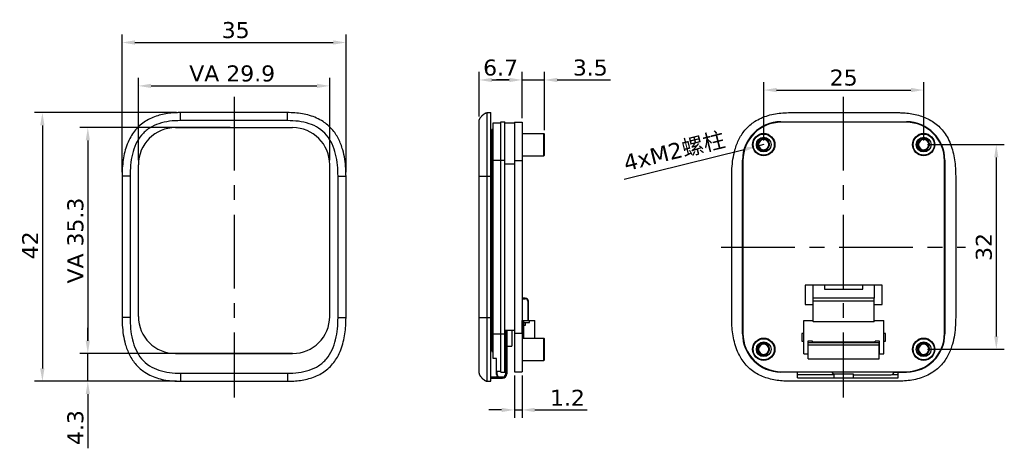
# Model space of a CAD drawing. Header units: millimetres. Extents: x 99 to 253, y 321 to 388.
import ezdxf

# ---------------------------------------------------------------- set-up
doc = ezdxf.new("R2010")
doc.units = ezdxf.units.MM
doc.header["$LTSCALE"] = 30.734
doc.header["$PDMODE"] = 3
doc.header["$PDSIZE"] = 0.3125
doc.linetypes.add('CENTER', pattern=[0.6, 0.375, -0.075, 0.075, -0.075])
doc.layers.get('0').update_dxf_attribs({"linetype": 'CONTINUOUS'})
doc.layers.get('Defpoints').update_dxf_attribs({"linetype": 'CONTINUOUS'})
doc.layers.add('DIM', color=6, linetype='CONTINUOUS')
doc.layers.add('Line', color=1, linetype='CONTINUOUS')
doc.styles.add('Verdana', font='verdana.ttf', dxfattribs={"height": 2.5})
doc.dimstyles.new('aaaaaaaa 3.0', dxfattribs={"dimtxt": 2.5, "dimasz": 2, "dimexe": 1.25, "dimexo": 0.625, "dimtad": 1, "dimdec": 1, "dimzin": 9, "dimdsep": 46, "dimtxsty": 'Verdana', "dimcen": 0, "dimazin": 0, "dimtfac": 1, "dimtmove": 0, "dimatfit": 3, "dimfxl": 1, "dimlwd": 25, "dimlwe": 25, "dimarcsym": 0})

# ---------------------------------------------------------------- blocks, each defined once
blk = doc.blocks.new('*D47')
at = {"layer": 'Defpoints', "color": 0}
for p in [(147.44, 377.93), (117.54, 365.68), (147.44, 365.71)]:
    blk.add_point(p, dxfattribs=at)
at = {"layer": 'DIM', "color": 0, "lineweight": 25}
for p, q in [((117.54, 366.3), (117.54, 379.18)), ((147.44, 366.34), (147.44, 379.18)), ((119.54, 377.93), (145.44, 377.93))]:
    blk.add_line(p, q, dxfattribs=at)
at = {"layer": 'DIM', "color": 0}
for points in [[(119.54, 378.27), (119.54, 377.6), (117.54, 377.93)], [(145.44, 377.6), (145.44, 378.27), (147.44, 377.93)]]:
    blk.add_solid(points, dxfattribs=at)
at = {"layer": 'DIM', "color": 0, "insert": (132.2, 379.86), "char_height": 2.5, "attachment_point": 5, "style": 'Verdana'}
blk.add_mtext('VA 29.9', dxfattribs=at)
blk = doc.blocks.new('*D48')
at = {"layer": 'Defpoints', "color": 0}
for p in [(132.49, 371.41), (109.64, 336.09), (132.49, 336.09)]:
    blk.add_point(p, dxfattribs=at)
at = {"layer": 'DIM', "color": 0, "lineweight": 25}
for p, q in [((131.87, 371.41), (108.39, 371.41)), ((109.64, 369.41), (109.64, 338.09)), ((131.87, 336.09), (108.39, 336.09))]:
    blk.add_line(p, q, dxfattribs=at)
at = {"layer": 'DIM', "color": 0}
for points in [[(109.97, 369.41), (109.31, 369.41), (109.64, 371.41)], [(109.31, 338.09), (109.97, 338.09), (109.64, 336.09)]]:
    blk.add_solid(points, dxfattribs=at)
at = {"layer": 'DIM', "color": 0, "insert": (107.71, 353.75), "char_height": 2.5, "attachment_point": 5, "rotation": 90, "style": 'Verdana'}
blk.add_mtext('VA 35.3', dxfattribs=at)
blk = doc.blocks.new('*D49')
at = {"layer": 'Defpoints', "color": 0}
for p in [(149.99, 384.72), (114.99, 363.8), (149.99, 363.8)]:
    blk.add_point(p, dxfattribs=at)
at = {"layer": 'DIM', "color": 0, "lineweight": 25}
for p, q in [((114.99, 364.43), (114.99, 385.97)), ((116.99, 384.72), (147.99, 384.72)), ((149.99, 364.43), (149.99, 385.97))]:
    blk.add_line(p, q, dxfattribs=at)
at = {"layer": 'DIM', "color": 0}
for points in [[(116.99, 385.05), (116.99, 384.38), (114.99, 384.72)], [(147.99, 384.38), (147.99, 385.05), (149.99, 384.72)]]:
    blk.add_solid(points, dxfattribs=at)
at = {"layer": 'DIM', "color": 0, "insert": (132.75, 386.64), "char_height": 2.5, "attachment_point": 5, "style": 'Verdana'}
blk.add_mtext('35', dxfattribs=at)
blk = doc.blocks.new('*D50')
at = {"layer": 'Defpoints', "color": 0}
for p in [(124.14, 373.75), (102.54, 331.75), (124.14, 331.75)]:
    blk.add_point(p, dxfattribs=at)
at = {"layer": 'DIM', "color": 0, "lineweight": 25}
for p, q in [((123.52, 373.75), (101.29, 373.75)), ((102.54, 371.75), (102.54, 333.75)), ((123.52, 331.75), (101.29, 331.75))]:
    blk.add_line(p, q, dxfattribs=at)
at = {"layer": 'DIM', "color": 0}
for points in [[(102.87, 371.75), (102.2, 371.75), (102.54, 373.75)], [(102.2, 333.75), (102.87, 333.75), (102.54, 331.75)]]:
    blk.add_solid(points, dxfattribs=at)
at = {"layer": 'DIM', "color": 0, "insert": (100.63, 353.01), "char_height": 2.5, "attachment_point": 5, "rotation": 90, "style": 'Verdana'}
blk.add_mtext('42', dxfattribs=at)
blk = doc.blocks.new('*D51')
at = {"layer": 'Defpoints', "color": 0}
for p in [(240.27, 377.28), (215.27, 368.75), (240.27, 368.75)]:
    blk.add_point(p, dxfattribs=at)
at = {"layer": 'DIM', "color": 0, "lineweight": 25}
for p, q in [((215.27, 369.38), (215.27, 378.53)), ((217.27, 377.28), (238.27, 377.28)), ((240.27, 369.38), (240.27, 378.53))]:
    blk.add_line(p, q, dxfattribs=at)
at = {"layer": 'DIM', "color": 0}
for points in [[(217.27, 377.62), (217.27, 376.95), (215.27, 377.28)], [(238.27, 376.95), (238.27, 377.62), (240.27, 377.28)]]:
    blk.add_solid(points, dxfattribs=at)
at = {"layer": 'DIM', "color": 0, "insert": (227.77, 379.21), "char_height": 2.5, "attachment_point": 5, "style": 'Verdana'}
blk.add_mtext('25', dxfattribs=at)
blk = doc.blocks.new('*D52')
at = {"layer": 'Defpoints', "color": 0}
for p in [(240.27, 368.75), (240.27, 336.75), (251.62, 336.75)]:
    blk.add_point(p, dxfattribs=at)
at = {"layer": 'DIM', "color": 0, "lineweight": 25}
for p, q in [((240.89, 368.75), (252.87, 368.75)), ((251.62, 366.75), (251.62, 338.75)), ((240.89, 336.75), (252.87, 336.75))]:
    blk.add_line(p, q, dxfattribs=at)
at = {"layer": 'DIM', "color": 0}
for points in [[(251.95, 366.75), (251.29, 366.75), (251.62, 368.75)], [(251.29, 338.75), (251.95, 338.75), (251.62, 336.75)]]:
    blk.add_solid(points, dxfattribs=at)
at = {"layer": 'DIM', "color": 0, "insert": (249.69, 352.75), "char_height": 2.5, "attachment_point": 5, "rotation": 90, "style": 'Verdana'}
blk.add_mtext('32', dxfattribs=at)
blk = doc.blocks.new('*D53')
at = {"layer": 'Defpoints', "color": 0}
for p in [(177.5, 378.86), (170.8, 372.5), (177.5, 372.25)]:
    blk.add_point(p, dxfattribs=at)
at = {"layer": 'DIM', "color": 0, "lineweight": 25}
for p, q in [((170.8, 373.13), (170.8, 380.11)), ((177.5, 372.88), (177.5, 380.11)), ((172.8, 378.86), (175.5, 378.86))]:
    blk.add_line(p, q, dxfattribs=at)
at = {"layer": 'DIM', "color": 0}
for points in [[(172.8, 379.19), (172.8, 378.52), (170.8, 378.86)], [(175.5, 378.52), (175.5, 379.19), (177.5, 378.86)]]:
    blk.add_solid(points, dxfattribs=at)
at = {"layer": 'DIM', "color": 0, "insert": (174.15, 380.78), "char_height": 2.5, "attachment_point": 5, "style": 'Verdana'}
blk.add_mtext('6.7', dxfattribs=at)
blk = doc.blocks.new('*D54')
at = {"layer": 'Defpoints', "color": 0}
for p in [(176.3, 333.25), (177.5, 333.25), (177.5, 327.27)]:
    blk.add_point(p, dxfattribs=at)
at = {"layer": 'DIM', "color": 0, "lineweight": 25}
for p, q in [((176.3, 332.63), (176.3, 326.02)), ((177.5, 332.63), (177.5, 326.02)), ((174.3, 327.27), (172.3, 327.27)), ((176.3, 327.27), (177.5, 327.27)), ((179.5, 327.27), (187.68, 327.27))]:
    blk.add_line(p, q, dxfattribs=at)
at = {"layer": 'DIM', "color": 0}
for points in [[(174.3, 326.93), (174.3, 327.6), (176.3, 327.27)], [(179.5, 327.6), (179.5, 326.93), (177.5, 327.27)]]:
    blk.add_solid(points, dxfattribs=at)
at = {"layer": 'DIM', "color": 0, "insert": (184.59, 329.17), "char_height": 2.5, "attachment_point": 5, "style": 'Verdana'}
blk.add_mtext('1.2', dxfattribs=at)
blk = doc.blocks.new('*D55')
at = {"layer": 'Defpoints', "color": 0}
for p in [(181, 378.86), (177.5, 372.25), (181, 370.4)]:
    blk.add_point(p, dxfattribs=at)
at = {"layer": 'DIM', "color": 0, "lineweight": 25}
for p, q in [((177.5, 372.88), (177.5, 380.11)), ((181, 371.03), (181, 380.11)), ((175.5, 378.86), (173.5, 378.86)), ((177.5, 378.86), (181, 378.86)), ((183, 378.86), (191.35, 378.86))]:
    blk.add_line(p, q, dxfattribs=at)
at = {"layer": 'DIM', "color": 0}
for points in [[(175.5, 378.52), (175.5, 379.19), (177.5, 378.86)], [(183, 379.19), (183, 378.52), (181, 378.86)]]:
    blk.add_solid(points, dxfattribs=at)
at = {"layer": 'DIM', "color": 0, "insert": (188.17, 380.78), "char_height": 2.5, "attachment_point": 5, "style": 'Verdana'}
blk.add_mtext('3.5', dxfattribs=at)
blk = doc.blocks.new('*D56')
at = {"layer": 'Defpoints', "color": 0}
for p in [(214.15, 368.47), (215.27, 368.75)]:
    blk.add_point(p, dxfattribs=at)
at = {"layer": 'DIM', "color": 0, "lineweight": 25}
for p, q in [((193.44, 363.33), (212.21, 367.99)), ((215.27, 368.75), (214.15, 368.47))]:
    blk.add_line(p, q, dxfattribs=at)
at = {"layer": 'DIM', "color": 0}
blk.add_solid([(212.29, 367.67), (212.13, 368.32), (214.15, 368.47)], dxfattribs=at)
at = {"layer": 'DIM', "color": 0, "insert": (201.31, 367.62), "char_height": 2.5, "attachment_point": 5, "rotation": 13.9587, "style": 'Verdana'}
blk.add_mtext('4xM2{\\f宋体|b0|i0|c134|p2;螺柱}', dxfattribs=at)
blk = doc.blocks.new('*D57')
at = {"layer": 'Defpoints', "color": 0}
for p in [(109.64, 336.09), (109.64, 336.09), (124.14, 331.75)]:
    blk.add_point(p, dxfattribs=at)
at = {"layer": 'DIM', "color": 0, "lineweight": 25}
for p, q in [((109.64, 338.09), (109.64, 340.09)), ((109.02, 336.09), (108.39, 336.09)), ((109.64, 331.75), (109.64, 336.09)), ((123.52, 331.75), (108.39, 331.75)), ((109.64, 329.75), (109.64, 321.27))]:
    blk.add_line(p, q, dxfattribs=at)
at = {"layer": 'DIM', "color": 0}
for points in [[(109.31, 338.09), (109.97, 338.09), (109.64, 336.09)], [(109.97, 329.75), (109.31, 329.75), (109.64, 331.75)]]:
    blk.add_solid(points, dxfattribs=at)
at = {"layer": 'DIM', "color": 0, "insert": (107.71, 324.51), "char_height": 2.5, "attachment_point": 5, "rotation": 90, "style": 'Verdana'}
blk.add_mtext('4.3', dxfattribs=at)

msp = doc.modelspace()

# ---------------------------------------------------------------- linework, layer by layer
at = {"color": 7, "linetype": 'Continuous'}
for p, q in [((124.14, 372.5), (124.14, 373.75)), ((140.84, 373.75), (124.14, 373.75)), ((140.84, 372.5), (124.14, 372.5)), ((140.84, 372.5), (140.84, 373.75)), ((170.8, 341.7), (170.8, 372.5)), ((172.05, 331.75), (172.05, 373.75)), ((172.05, 373.75), (172.6, 373.75)), ((172.6, 331.75), (172.6, 373.75)), ((219.42, 373.75), (236.12, 373.75)), ((172.7, 336.49), (172.7, 371.02)), ((172.9, 371.02), (172.7, 371.02)), ((172.9, 336.29), (172.9, 371.22)), ((173, 371.22), (172.9, 371.22)), ((173, 335.29), (173, 372.17)), ((173, 372.17), (174.2, 372.17)), ((174.2, 333.19), (174.2, 372.32)), ((174.2, 372.32), (174.8, 372.32)), ((174.8, 333.19), (174.8, 372.32)), ((174.8, 372.17), (176.3, 372.17)), ((176.3, 372.25), (176.3, 333.25)), ((176.3, 372.25), (177.5, 372.25)), ((177.5, 372.25), (177.5, 333.25)), ((217.96, 372.32), (237.58, 372.32)), ((237.52, 372.25), (218.02, 372.25)), ((177.5, 370.5), (180.9, 370.5)), ((180.9, 367), (180.9, 370.5)), ((181, 370.4), (180.9, 370.5)), ((181, 367.1), (181, 370.4)), ((173, 366.32), (174.8, 366.32)), ((176.3, 366.25), (177.5, 366.25)), ((177.5, 367), (180.9, 367)), ((181, 367.1), (180.9, 367)), ((211.96, 339.19), (211.96, 366.32)), ((212.02, 366.25), (212.02, 339.25)), ((243.52, 339.25), (243.52, 366.25)), ((243.58, 366.32), (243.58, 339.19)), ((173, 365.72), (172.7, 365.72)), ((174.8, 365.75), (176.3, 365.75)), ((114.99, 363.8), (114.99, 341.7)), ((116.24, 363.8), (114.99, 363.8)), ((116.24, 363.8), (116.24, 341.7)), ((148.74, 341.7), (148.74, 363.8)), ((148.74, 363.8), (149.99, 363.8)), ((149.99, 341.7), (149.99, 363.8)), ((170.8, 363.8), (172.6, 363.8)), ((210.27, 341.7), (210.27, 363.8)), ((245.27, 363.8), (245.27, 341.7)), ((221.77, 346.75), (221.77, 343.75)), ((233.77, 346.75), (221.77, 346.75)), ((224.77, 346.75), (224.77, 346.17)), ((230.77, 346.17), (230.77, 346.75)), ((233.77, 343.75), (233.77, 346.75)), ((178, 344.75), (177.5, 344.75)), ((223.02, 341.1), (223.02, 344.75)), ((232.52, 344.75), (223.02, 344.75)), ((224.77, 346.17), (230.77, 346.17)), ((232.52, 341.1), (232.52, 344.75)), ((177.5, 344.65), (178, 344.65)), ((178.4, 344.25), (178.4, 341.25)), ((178.5, 341.25), (178.5, 344.25)), ((221.77, 343.75), (223.02, 343.75)), ((232.52, 344.25), (223.02, 344.25)), ((232.52, 343.75), (233.77, 343.75)), ((116.24, 341.7), (114.99, 341.7)), ((148.74, 341.7), (149.99, 341.7)), ((170.8, 333), (170.8, 341.79)), ((170.8, 341.7), (172.6, 341.7)), ((173, 341.79), (172.7, 341.79)), ((177.54, 341.25), (179.5, 341.25)), ((177.54, 339.2), (177.54, 341.25)), ((177.77, 338.5), (177.77, 341.25)), ((177.77, 340.95), (178.69, 340.95)), ((177.77, 340.5), (178.05, 340.5)), ((178.05, 340.5), (178.05, 340.95)), ((178.69, 340.95), (178.69, 341.25)), ((179.5, 338.5), (179.5, 341.25)), ((221.52, 336.05), (221.52, 341.25)), ((221.52, 341.25), (223.02, 341.25)), ((222.94, 341.25), (222.99, 341.1)), ((223.02, 341.12), (222.99, 341.12)), ((222.99, 341.1), (232.54, 341.1)), ((232.52, 341.25), (234.02, 341.25)), ((232.55, 341.12), (232.52, 341.12)), ((232.54, 341.1), (232.59, 341.25)), ((234.02, 336.05), (234.02, 341.25)), ((173, 339.19), (174.8, 339.19)), ((174.8, 339.75), (176.3, 339.75)), ((174.9, 339.75), (174.9, 332.79)), ((175.1, 339.75), (175.1, 332.9)), ((175.9, 339.75), (175.9, 337.25)), ((176.3, 339.25), (177.5, 339.25)), ((177.5, 339.2), (177.77, 339.2)), ((177.65, 339.2), (177.65, 338.5)), ((221.52, 339.2), (221.22, 339.2)), ((221.22, 339.2), (221.22, 338)), ((234.32, 339.2), (234.02, 339.2)), ((234.32, 338), (234.32, 339.2)), ((175.1, 337.25), (175.9, 337.25)), ((177.5, 338.5), (180.9, 338.5)), ((181, 338.4), (180.9, 338.5)), ((180.9, 335), (180.9, 338.5)), ((181, 335.1), (181, 338.4)), ((221.22, 338), (221.52, 338)), ((222.87, 338), (222.17, 338)), ((222.17, 338), (222.17, 336.05)), ((222.22, 337.18), (222.17, 337.18)), ((233.32, 337.75), (222.22, 337.75)), ((222.22, 335.25), (222.22, 337.75)), ((222.22, 337.45), (233.32, 337.45)), ((222.87, 337.75), (222.87, 338)), ((232.67, 337.85), (222.87, 337.85)), ((223.44, 337.75), (223.44, 337.85)), ((223.59, 337.75), (223.59, 337.85)), ((223.94, 337.75), (223.94, 337.85)), ((224.09, 337.75), (224.09, 337.85)), ((224.44, 337.75), (224.44, 337.85)), ((224.59, 337.75), (224.59, 337.85)), ((224.94, 337.75), (224.94, 337.85)), ((225.09, 337.75), (225.09, 337.85)), ((225.44, 337.75), (225.44, 337.85)), ((225.59, 337.75), (225.59, 337.85)), ((225.94, 337.75), (225.94, 337.85)), ((226.09, 337.75), (226.09, 337.85)), ((226.44, 337.75), (226.44, 337.85)), ((226.59, 337.75), (226.59, 337.85)), ((226.94, 337.75), (226.94, 337.85)), ((227.09, 337.75), (227.09, 337.85)), ((227.44, 337.75), (227.44, 337.85)), ((227.59, 337.75), (227.59, 337.85)), ((227.94, 337.75), (227.94, 337.85)), ((228.09, 337.75), (228.09, 337.85)), ((228.44, 337.75), (228.44, 337.85)), ((228.59, 337.75), (228.59, 337.85)), ((228.94, 337.75), (228.94, 337.85)), ((229.09, 337.75), (229.09, 337.85)), ((229.44, 337.75), (229.44, 337.85)), ((229.59, 337.75), (229.59, 337.85)), ((229.94, 337.75), (229.94, 337.85)), ((230.09, 337.75), (230.09, 337.85)), ((230.44, 337.75), (230.44, 337.85)), ((230.59, 337.75), (230.59, 337.85)), ((230.94, 337.75), (230.94, 337.85)), ((231.09, 337.75), (231.09, 337.85)), ((231.44, 337.75), (231.44, 337.85)), ((231.59, 337.75), (231.59, 337.85)), ((231.94, 337.75), (231.94, 337.85)), ((232.09, 337.75), (232.09, 337.85)), ((233.37, 338), (232.67, 338)), ((232.67, 337.75), (232.67, 338)), ((233.32, 335.25), (233.32, 337.75)), ((233.32, 337.18), (233.37, 337.18)), ((233.37, 336.05), (233.37, 338)), ((234.02, 338), (234.32, 338)), ((172.9, 336.49), (172.7, 336.49)), ((173, 336.29), (172.9, 336.29)), ((175.1, 336.75), (174.95, 336.75)), ((175.1, 336.25), (174.95, 336.25)), ((175, 332.79), (175, 336.25)), ((221.52, 336.05), (222.17, 336.05)), ((222.22, 336.52), (222.17, 336.52)), ((233.32, 336.52), (233.37, 336.52)), ((233.37, 336.05), (234.02, 336.05)), ((173.5, 335.29), (173, 335.29)), ((173.5, 332.79), (173.5, 335.29)), ((177.5, 335), (180.9, 335)), ((181, 335.1), (180.9, 335)), ((222.22, 335.25), (233.32, 335.25)), ((124.14, 333), (140.84, 333)), ((124.14, 333), (124.14, 331.75)), ((140.84, 333), (140.84, 331.75)), ((173.69, 332.4), (172.6, 332.4)), ((173.5, 333.34), (174.2, 333.34)), ((173.6, 332.79), (173.6, 333.34)), ((174.45, 332.4), (173.9, 332.4)), ((174.5, 332.39), (174, 332.39)), ((174.2, 333.19), (174.8, 333.19)), ((175, 332.75), (175.1, 332.75)), ((176.3, 333.25), (177.5, 333.25)), ((220.57, 333.19), (217.96, 333.19)), ((218.02, 333.25), (237.52, 333.25)), ((220.57, 332.29), (220.57, 333.25)), ((220.57, 332.79), (226.24, 332.79)), ((226.27, 332.75), (225.9, 333.25)), ((226.16, 332.9), (229.27, 332.9)), ((226.27, 332.5), (226.27, 332.75)), ((229.27, 332.9), (229.27, 332.5)), ((229.27, 332.75), (235.17, 332.75)), ((235.35, 332.79), (236.27, 332.79)), ((235.66, 333.19), (237.58, 333.19)), ((236.27, 332.29), (236.27, 333.19)), ((124.14, 331.75), (140.84, 331.75)), ((172.05, 331.75), (172.6, 331.75)), ((172.6, 332.25), (174.45, 332.25)), ((174, 332.29), (174.5, 332.29)), ((236.12, 331.75), (219.42, 331.75)), ((220.57, 332.29), (226.27, 332.29)), ((229.27, 332.29), (236.27, 332.29))]:
    msp.add_line(p, q, dxfattribs=at)
at = {"color": 3, "linetype": 'Continuous'}
for p, q in [((123.34, 371.41), (141.64, 371.41)), ((117.54, 341.89), (117.54, 365.61)), ((147.44, 341.89), (147.44, 365.61))]:
    msp.add_line(p, q, dxfattribs=at)
at = {"color": 4, "linetype": 'Continuous'}
for p, q in [((223.02, 344.75), (223.02, 346.75)), ((232.52, 346.75), (232.52, 344.75)), ((226.27, 332.25), (226.27, 332.5)), ((229.27, 332.5), (229.27, 332.25)), ((229.27, 332.25), (226.27, 332.25))]:
    msp.add_line(p, q, dxfattribs=at)
at = {"linetype": 'Continuous'}
msp.add_line((174.95, 336.25), (174.95, 339.75), dxfattribs=at)
at = {"color": 3, "linetype": 'Continuous'}
msp.add_lwpolyline([(123.34, 336.09), (141.64, 336.09), (123.34, 336.09)], dxfattribs=at)
at = {"color": 7, "linetype": 'Continuous'}
for centre, radius in [((215.27, 368.75), 1.75), ((215.27, 368.75), 1.65), ((215.27, 368.75), 1.15), ((240.27, 368.75), 1.75), ((240.27, 368.75), 1.65), ((240.27, 368.75), 1.15), ((215.27, 336.75), 1.75), ((215.27, 336.75), 1.65), ((215.27, 336.75), 1.15), ((240.27, 336.75), 1.75), ((240.27, 336.75), 1.65), ((240.27, 336.75), 1.15)]:
    msp.add_circle(centre, radius, dxfattribs=at)
for centre, radius, start, end in [((173.12, 371.43), 2.62, 130.4226, 139.877), ((217.96, 366.32), 6, 90, 180), ((218.02, 366.25), 6, 90, 180), ((237.52, 366.25), 6, 0, 90), ((237.58, 366.32), 6, 0, 90), ((215.27, 368.75), 1, 135, 315), ((215.27, 368.75), 0.8, 226.725, 224.9991), ((240.27, 368.75), 1, 134.7615, 314.7615), ((240.27, 368.75), 0.8, 226.4864, 224.7605), ((215.27, 368.75), 0.797, 226.1389, 226.7259), ((240.27, 368.75), 0.797, 225.9003, 226.4874), ((178, 344.25), 0.5, 0, 90), ((178, 344.25), 0.4, 0, 90), ((217.96, 339.19), 6, 180, 270), ((218.02, 339.25), 6, 180, 270), ((237.52, 339.25), 6, 270, 0), ((237.58, 339.19), 6, 270, 0), ((215.27, 336.75), 1, 134.7995, 314.7995), ((215.27, 336.75), 0.8, 226.5244, 224.7985), ((240.27, 336.75), 1, 134.8157, 314.8157), ((240.27, 336.75), 0.8, 226.5407, 224.8148), ((215.27, 336.75), 0.797, 225.9383, 226.5254), ((240.27, 336.75), 0.797, 225.9546, 226.5416), ((173.12, 334.07), 2.62, 220.1229, 229.5782), ((174, 332.79), 0.5, 180, 270), ((174, 332.79), 0.4, 180, 270), ((174.45, 332.9), 0.65, 270, 0), ((174.45, 332.9), 0.5, 270, 323.4854), ((174.5, 332.79), 0.5, 270, 0), ((174.5, 332.79), 0.4, 270, 0), ((235.17, 333.25), 0.5, 270, 0)]:
    msp.add_arc(centre, radius, start, end, dxfattribs=at)
at = {"color": 3, "linetype": 'Continuous'}
for centre, start, end in [((123.34, 365.61), 90, 180), ((141.64, 365.61), 0, 90), ((123.34, 341.89), 180, 270), ((141.64, 341.89), 270, 0)]:
    msp.add_arc(centre, 5.8, start, end, dxfattribs=at)
at = {"color": 7, "linetype": 'Continuous'}
for points, knots in [([(124.14, 373.75), (123.9, 373.75), (122.95, 373.73), (121.31, 373.54), (119.31, 372.88), (117.55, 371.7), (116.17, 369.89), (115.33, 367.62), (115.03, 365.51), (114.99, 364.23), (114.99, 363.8)], [0, 0, 0, 0, 0.04741, 0.183215, 0.318455, 0.45314, 0.587857, 0.752151, 0.917239, 1, 1, 1, 1]), ([(124.14, 372.5), (123.57, 372.5), (122.42, 372.44), (120.76, 372.09), (119.48, 371.5), (118.6, 370.84), (117.84, 370.06), (117.1, 368.86), (116.57, 367.25), (116.29, 365.54), (116.24, 364.38), (116.24, 363.8)], [0, 0, 0, 0, 0.127975, 0.253459, 0.375591, 0.435905, 0.495987, 0.617783, 0.742856, 0.87053, 1, 1, 1, 1]), ([(149.99, 363.8), (149.99, 364.2), (149.95, 365.59), (149.66, 367.59), (148.88, 369.67), (147.86, 371.22), (146.33, 372.53), (144.32, 373.4), (142.4, 373.71), (141.23, 373.75), (140.84, 373.75)], [0, 0, 0, 0, 0.077063, 0.269363, 0.388142, 0.506496, 0.624669, 0.774237, 0.924584, 1, 1, 1, 1]), ([(148.74, 363.8), (148.74, 364.38), (148.69, 365.54), (148.42, 367.25), (147.88, 368.86), (147.01, 370.29), (145.75, 371.39), (144.23, 372.08), (142.56, 372.44), (141.42, 372.5), (140.84, 372.5)], [0, 0, 0, 0, 0.129515, 0.257209, 0.382333, 0.504123, 0.624279, 0.746506, 0.871948, 1, 1, 1, 1]), ([(170.8, 372.5), (170.8, 372.55), (170.82, 372.64), (170.87, 372.75), (170.92, 372.85), (171, 372.98), (171.12, 373.12), (171.27, 373.28), (171.43, 373.43), (171.58, 373.55), (171.7, 373.63), (171.8, 373.68), (171.91, 373.73), (172, 373.75), (172.05, 373.75)], [0, 0, 0, 0, 0.0625, 0.125, 0.1875, 0.25, 0.375, 0.5, 0.625, 0.75, 0.8125, 0.875, 0.9375, 1, 1, 1, 1]), ([(170.8, 372.5), (170.8, 372.53), (170.81, 372.57), (170.82, 372.64), (170.84, 372.68), (170.85, 372.71)], [0, 0, 0, 0, 0.30533, 0.61066, 1, 1, 1, 1]), ([(170.85, 372.71), (170.86, 372.72), (170.86, 372.73), (170.87, 372.75), (170.87, 372.75)], [0, 0, 0, 0, 0.847537, 1, 1, 1, 1]), ([(170.87, 372.75), (170.9, 372.82), (170.94, 372.89), (170.99, 372.95), (170.99, 372.96)], [0, 0, 0, 0, 0.927024, 1, 1, 1, 1]), ([(171.58, 373.55), (171.59, 373.56), (171.66, 373.6), (171.73, 373.65), (171.8, 373.68)], [0, 0, 0, 0, 0.116207, 1, 1, 1, 1]), ([(171.8, 373.68), (171.8, 373.68), (171.81, 373.69), (171.83, 373.69), (171.84, 373.7)], [0, 0, 0, 0, 0.195923, 1, 1, 1, 1]), ([(171.84, 373.7), (171.86, 373.71), (171.91, 373.73), (171.98, 373.74), (172.02, 373.75), (172.05, 373.75)], [0, 0, 0, 0, 0.411907, 0.705954, 1, 1, 1, 1]), ([(210.27, 363.8), (210.27, 364.2), (210.31, 365.59), (210.6, 367.59), (211.38, 369.67), (212.4, 371.22), (213.93, 372.53), (215.94, 373.4), (217.87, 373.71), (219.03, 373.75), (219.42, 373.75)], [0, 0, 0, 0, 0.077063, 0.269363, 0.388142, 0.506496, 0.624669, 0.774237, 0.924584, 1, 1, 1, 1]), ([(236.12, 373.75), (236.36, 373.75), (237.31, 373.73), (238.95, 373.54), (240.95, 372.88), (242.71, 371.7), (244.1, 369.89), (244.94, 367.62), (245.23, 365.51), (245.27, 364.23), (245.27, 363.8)], [0, 0, 0, 0, 0.04741, 0.183215, 0.318455, 0.45314, 0.587857, 0.752151, 0.917239, 1, 1, 1, 1]), ([(216.17, 368.75), (216.17, 368.84), (216.15, 369.03), (216.04, 369.29), (215.85, 369.51), (215.61, 369.65), (215.34, 369.73), (215.06, 369.72), (214.79, 369.63), (214.63, 369.52), (214.56, 369.46)], [0, 0, 0, 0, 0.124951, 0.249915, 0.374895, 0.499892, 0.624899, 0.74992, 0.874952, 1, 1, 1, 1]), ([(241.17, 368.75), (241.17, 368.84), (241.15, 369.03), (241.04, 369.29), (240.86, 369.5), (240.62, 369.65), (240.34, 369.73), (240.06, 369.72), (239.79, 369.63), (239.63, 369.52), (239.57, 369.46)], [0, 0, 0, 0, 0.124951, 0.249915, 0.374895, 0.499892, 0.624899, 0.74992, 0.874952, 1, 1, 1, 1]), ([(214.7, 368.19), (214.76, 368.12), (214.89, 368.02), (215.13, 367.92), (215.38, 367.91), (215.63, 367.97), (215.85, 368.09), (216.02, 368.28), (216.13, 368.5), (216.17, 368.67), (216.17, 368.75)], [0, 0, 0, 0, 0.124943, 0.249898, 0.374876, 0.49987, 0.624879, 0.749904, 0.874944, 1, 1, 1, 1]), ([(215.98, 368.04), (215.93, 368.01), (215.83, 367.94), (215.66, 367.88), (215.49, 367.84), (215.31, 367.84), (215.13, 367.88), (214.97, 367.95), (214.82, 368.05), (214.74, 368.14), (214.7, 368.19)], [0, 0, 0, 0, 0.125241, 0.250419, 0.375542, 0.5006, 0.625583, 0.750484, 0.875289, 1, 1, 1, 1]), ([(239.7, 368.19), (239.76, 368.13), (239.89, 368.02), (240.12, 367.93), (240.38, 367.91), (240.62, 367.96), (240.84, 368.09), (241.02, 368.27), (241.13, 368.5), (241.17, 368.66), (241.17, 368.75)], [0, 0, 0, 0, 0.124943, 0.249898, 0.374876, 0.49987, 0.624879, 0.749904, 0.874944, 1, 1, 1, 1]), ([(240.97, 368.04), (240.93, 368.01), (240.83, 367.94), (240.66, 367.87), (240.48, 367.84), (240.3, 367.84), (240.13, 367.88), (239.96, 367.95), (239.82, 368.05), (239.74, 368.14), (239.7, 368.19)], [0, 0, 0, 0, 0.125241, 0.250419, 0.375542, 0.5006, 0.625583, 0.750484, 0.875289, 1, 1, 1, 1]), ([(114.99, 341.7), (114.99, 341.3), (115.03, 339.92), (115.32, 337.92), (116.1, 335.83), (117.13, 334.29), (118.65, 332.97), (120.67, 332.1), (122.59, 331.79), (123.75, 331.75), (124.14, 331.75)], [0, 0, 0, 0, 0.077063, 0.269363, 0.388142, 0.506496, 0.624669, 0.774237, 0.924584, 1, 1, 1, 1]), ([(116.24, 341.7), (116.24, 341.12), (116.29, 339.96), (116.57, 338.25), (117.11, 336.64), (117.98, 335.21), (119.23, 334.11), (120.76, 333.42), (122.42, 333.06), (123.57, 333), (124.14, 333)], [0, 0, 0, 0, 0.129515, 0.257209, 0.382333, 0.504123, 0.624279, 0.746506, 0.871948, 1, 1, 1, 1]), ([(140.84, 331.75), (141.09, 331.75), (142.03, 331.77), (143.67, 331.96), (145.68, 332.62), (147.44, 333.81), (148.82, 335.61), (149.66, 337.88), (149.95, 340), (149.99, 341.27), (149.99, 341.7)], [0, 0, 0, 0, 0.04741, 0.183215, 0.318455, 0.45314, 0.587857, 0.752151, 0.917239, 1, 1, 1, 1]), ([(140.84, 333), (141.42, 333), (142.56, 333.07), (144.23, 333.42), (145.5, 334), (146.38, 334.66), (147.15, 335.45), (147.88, 336.64), (148.41, 338.25), (148.69, 339.96), (148.74, 341.12), (148.74, 341.7)], [0, 0, 0, 0, 0.127975, 0.253459, 0.375591, 0.435905, 0.495987, 0.617783, 0.742856, 0.87053, 1, 1, 1, 1]), ([(219.42, 331.75), (219.18, 331.75), (218.23, 331.77), (216.59, 331.96), (214.59, 332.62), (212.83, 333.81), (211.44, 335.61), (210.6, 337.88), (210.31, 340), (210.27, 341.27), (210.27, 341.7)], [0, 0, 0, 0, 0.04741, 0.183215, 0.318455, 0.45314, 0.587857, 0.752151, 0.917239, 1, 1, 1, 1]), ([(245.27, 341.7), (245.27, 341.3), (245.23, 339.92), (244.94, 337.92), (244.16, 335.83), (243.14, 334.29), (241.61, 332.97), (239.6, 332.1), (237.67, 331.79), (236.51, 331.75), (236.12, 331.75)], [0, 0, 0, 0, 0.077063, 0.269363, 0.388142, 0.506496, 0.624669, 0.774237, 0.924584, 1, 1, 1, 1]), ([(216.17, 336.75), (216.17, 336.84), (216.15, 337.03), (216.04, 337.29), (215.86, 337.5), (215.62, 337.65), (215.34, 337.73), (215.06, 337.72), (214.79, 337.63), (214.63, 337.52), (214.57, 337.46)], [0, 0, 0, 0, 0.124951, 0.249915, 0.374895, 0.499892, 0.624899, 0.74992, 0.874952, 1, 1, 1, 1]), ([(241.17, 336.75), (241.17, 336.84), (241.15, 337.03), (241.04, 337.29), (240.86, 337.5), (240.61, 337.65), (240.34, 337.73), (240.06, 337.72), (239.79, 337.63), (239.63, 337.52), (239.57, 337.46)], [0, 0, 0, 0, 0.124951, 0.249915, 0.374895, 0.499892, 0.624899, 0.74992, 0.874952, 1, 1, 1, 1]), ([(214.7, 336.19), (214.76, 336.13), (214.89, 336.02), (215.12, 335.93), (215.38, 335.91), (215.62, 335.96), (215.84, 336.09), (216.02, 336.27), (216.13, 336.5), (216.17, 336.67), (216.17, 336.75)], [0, 0, 0, 0, 0.124943, 0.249898, 0.374876, 0.49987, 0.624879, 0.749904, 0.874944, 1, 1, 1, 1]), ([(215.97, 336.04), (215.93, 336.01), (215.83, 335.94), (215.66, 335.87), (215.48, 335.84), (215.3, 335.84), (215.13, 335.88), (214.96, 335.95), (214.82, 336.05), (214.74, 336.14), (214.7, 336.19)], [0, 0, 0, 0, 0.125241, 0.250419, 0.375542, 0.5006, 0.625583, 0.750484, 0.875289, 1, 1, 1, 1]), ([(239.7, 336.19), (239.76, 336.13), (239.89, 336.02), (240.12, 335.93), (240.38, 335.91), (240.62, 335.96), (240.84, 336.09), (241.02, 336.27), (241.13, 336.5), (241.17, 336.67), (241.17, 336.75)], [0, 0, 0, 0, 0.124943, 0.249898, 0.374876, 0.49987, 0.624879, 0.749904, 0.874944, 1, 1, 1, 1]), ([(240.97, 336.04), (240.93, 336.01), (240.83, 335.94), (240.66, 335.87), (240.48, 335.84), (240.3, 335.84), (240.13, 335.88), (239.96, 335.95), (239.82, 336.05), (239.74, 336.14), (239.7, 336.19)], [0, 0, 0, 0, 0.125241, 0.250419, 0.375542, 0.5006, 0.625583, 0.750484, 0.875289, 1, 1, 1, 1]), ([(170.8, 333), (170.8, 332.95), (170.82, 332.88), (170.84, 332.82), (170.85, 332.8)], [0, 0, 0, 0, 0.61036, 1, 1, 1, 1]), ([(170.8, 333), (170.8, 332.98), (170.81, 332.93), (170.83, 332.85), (170.88, 332.72), (170.98, 332.56), (171.12, 332.38), (171.27, 332.22), (171.43, 332.07), (171.6, 331.93), (171.77, 331.83), (171.89, 331.78), (171.98, 331.76), (172.02, 331.75), (172.05, 331.75)], [0, 0, 0, 0, 0.03125, 0.0625, 0.125, 0.25, 0.375, 0.5, 0.625, 0.75, 0.875, 0.9375, 0.96875, 1, 1, 1, 1]), ([(170.87, 332.75), (170.89, 332.72), (170.92, 332.65), (170.96, 332.59), (170.99, 332.55), (170.99, 332.55)], [0, 0, 0, 0, 0.447931, 0.927041, 1, 1, 1, 1]), ([(171.58, 331.95), (171.59, 331.95), (171.63, 331.92), (171.7, 331.88), (171.76, 331.84), (171.8, 331.82)], [0, 0, 0, 0, 0.116185, 0.574801, 1, 1, 1, 1])]:
    msp.add_open_spline(points, degree=3, knots=knots, dxfattribs=at)
at = {"layer": 'Line', "linetype": 'CENTER'}
for p, q in [((132.49, 376.23), (132.49, 329.22)), ((227.71, 376.23), (227.71, 329.22)), ((208.62, 352.73), (246.8, 352.73))]:
    msp.add_line(p, q, dxfattribs=at)

# ---------------------------------------------------------------- dimensions: what is measured, and where the dimension line sits
at = {"layer": 'DIM'}
dim = msp.add_linear_dim(base=(149.99, 384.72), p1=(114.99, 363.8), p2=(149.99, 363.8), dimstyle='aaaaaaaa 3.0', dxfattribs=at)
dim.commit()
dim.dimension.update_dxf_attribs({"geometry": '*D49', "text_midpoint": (132.75, 384.72), "dimtype": 160})
dim = msp.add_linear_dim(base=(147.44, 377.93), p1=(117.54, 365.68), p2=(147.44, 365.71), text='VA <>', dimstyle='aaaaaaaa 3.0', dxfattribs=at)
dim.commit()
dim.dimension.update_dxf_attribs({"geometry": '*D47', "text_midpoint": (132.2, 377.93), "dimtype": 160})
for base, p1, p2, picture, middle in [((177.5, 378.86), (170.8, 372.5), (177.5, 372.25), '*D53', (174.15, 380.78)), ((181, 378.86), (177.5, 372.25), (181, 370.4), '*D55', (188.17, 380.78)), ((240.27, 377.28), (215.27, 368.75), (240.27, 368.75), '*D51', (227.77, 379.21)), ((177.5, 327.27), (176.3, 333.25), (177.5, 333.25), '*D54', (184.59, 329.17))]:
    dim = msp.add_linear_dim(base=base, p1=p1, p2=p2, dimstyle='aaaaaaaa 3.0', dxfattribs=at)
    dim.commit()
    dim.dimension.update_dxf_attribs({"geometry": picture, "text_midpoint": middle})
for base, p1, p2, picture, middle in [((102.54, 331.75), (124.14, 373.75), (124.14, 331.75), '*D50', (102.54, 353.01)), ((109.64, 336.09), (124.14, 331.75), (109.64, 336.09), '*D57', (109.64, 324.51))]:
    dim = msp.add_linear_dim(base=base, p1=p1, p2=p2, angle=90, dimstyle='aaaaaaaa 3.0', dxfattribs=at)
    dim.commit()
    dim.dimension.update_dxf_attribs({"geometry": picture, "text_midpoint": middle, "dimtype": 160})
dim = msp.add_linear_dim(base=(109.64, 336.09), p1=(132.49, 371.41), p2=(132.49, 336.09), angle=90, text='VA <>', dimstyle='aaaaaaaa 3.0', dxfattribs=at)
dim.commit()
dim.dimension.update_dxf_attribs({"geometry": '*D48', "text_midpoint": (109.64, 353.75), "dimtype": 160})
dim = msp.add_radius_dim(center=(215.27, 368.75), mpoint=(214.15, 368.47), text='4xM2{\\f宋体|b0|i0|c134|p2;螺柱}', dimstyle='aaaaaaaa 3.0', override={"dimtxsty": 'Verdana'}, dxfattribs=at)
dim.commit()
dim.dimension.update_dxf_attribs({"geometry": '*D56', "text_midpoint": (203.66, 365.87), "dimtype": 164})
dim = msp.add_linear_dim(base=(251.62, 336.75), p1=(240.27, 368.75), p2=(240.27, 336.75), angle=90, dimstyle='aaaaaaaa 3.0', dxfattribs=at)
dim.commit()
dim.dimension.update_dxf_attribs({"geometry": '*D52', "text_midpoint": (249.69, 352.75)})

doc.saveas('drawing.dxf')
